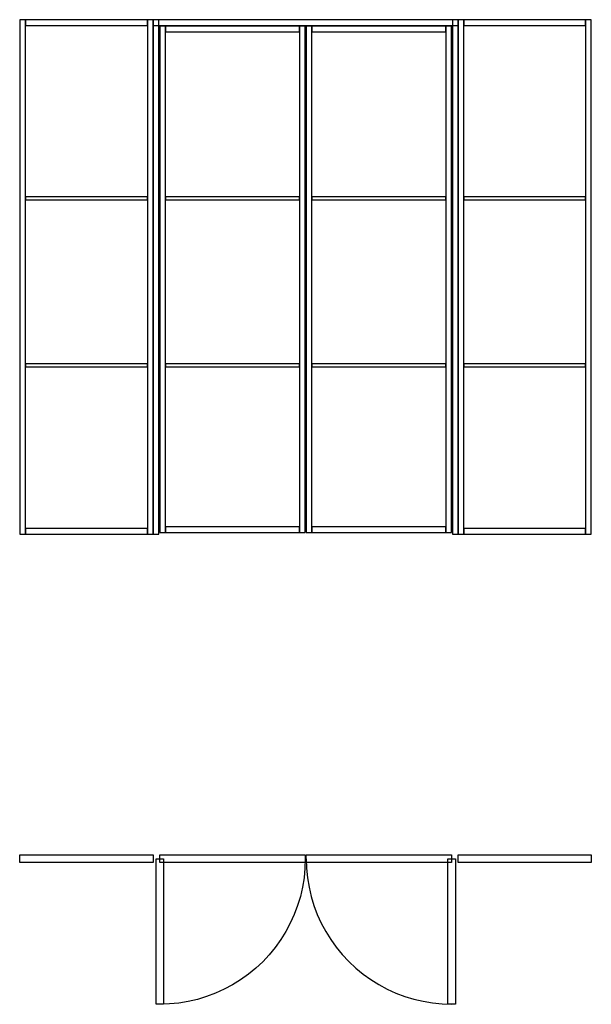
# Model space of a CAD drawing. Header units: millimetres. Extents: x 1 to 2999, y -2463 to 2699.
import ezdxf

# ---------------------------------------------------------------- set-up
doc = ezdxf.new("R2010")
doc.units = ezdxf.units.MM
for name, color, linetype in [('FRONT_FRAME', 4, 'CONTINUOUS'), ('FRONT_LEAVES', 1, 'CONTINUOUS'), ('FRONT_MOULDINGS', 3, 'CONTINUOUS'), ('FRONT_PROFILE', 2, 'CONTINUOUS'), ('PLAN_CLOSED', 6, 'CONTINUOUS'), ('PLAN_OPEN', 1, 'CONTINUOUS'), ('TRAVEL', 2, 'CONTINUOUS')]:
    doc.layers.add(name, color=color, linetype=linetype)

msp = doc.modelspace()

# ---------------------------------------------------------------- linework, layer by layer
at = {"layer": 'FRONT_FRAME'}
for points in [[(701, 1), (731, 1), (731, 2699), (701, 2699)], [(701, 2669), (2301, 2669), (2301, 2699), (701, 2699)], [(2271, 1), (2301, 1), (2301, 2699), (2271, 2699)]]:
    msp.add_lwpolyline(points, close=True, dxfattribs=at)
at = {"layer": 'FRONT_LEAVES'}
for points in [[(1, 1), (701, 1), (701, 2699), (1, 2699)], [(2301, 1), (2999, 1), (2999, 2699), (2301, 2699)], [(736, 11), (1499, 11), (1499, 2665), (736, 2665)], [(1504, 11), (2266, 11), (2266, 2665), (1504, 2665)]]:
    msp.add_lwpolyline(points, close=True, dxfattribs=at)
at = {"layer": 'FRONT_MOULDINGS'}
for points in [[(31, 1755), (671, 1755), (671, 1771), (31, 1771)], [(766, 1755), (1469, 1755), (1469, 1771), (766, 1771)], [(1534, 1755), (2236, 1755), (2236, 1771), (1534, 1771)], [(2331, 1755), (2969, 1755), (2969, 1771), (2331, 1771)], [(31, 879), (671, 879), (671, 895), (31, 895)], [(766, 879), (1469, 879), (1469, 895), (766, 895)], [(1534, 879), (2236, 879), (2236, 895), (1534, 895)], [(2331, 879), (2969, 879), (2969, 895), (2331, 895)]]:
    msp.add_lwpolyline(points, close=True, dxfattribs=at)
at = {"layer": 'FRONT_PROFILE'}
for points in [[(1, 1), (31, 1), (31, 2699), (1, 2699)], [(31, 2669), (671, 2669), (671, 2699), (31, 2699)], [(671, 1), (701, 1), (701, 2699), (671, 2699)], [(2301, 1), (2331, 1), (2331, 2699), (2301, 2699)], [(2331, 2669), (2969, 2669), (2969, 2699), (2331, 2699)], [(2969, 1), (2999, 1), (2999, 2699), (2969, 2699)], [(736, 11), (766, 11), (766, 2665), (736, 2665)], [(766, 2635), (1469, 2635), (1469, 2665), (766, 2665)], [(1469, 11), (1499, 11), (1499, 2665), (1469, 2665)], [(1504, 11), (1534, 11), (1534, 2665), (1504, 2665)], [(1534, 2635), (2236, 2635), (2236, 2665), (1534, 2665)], [(2236, 11), (2266, 11), (2266, 2665), (2236, 2665)], [(31, 1), (671, 1), (671, 31), (31, 31)], [(766, 11), (1469, 11), (1469, 41), (766, 41)], [(1534, 11), (2236, 11), (2236, 41), (1534, 41)], [(2331, 1), (2969, 1), (2969, 31), (2331, 31)]]:
    msp.add_lwpolyline(points, close=True, dxfattribs=at)
at = {"layer": 'PLAN_CLOSED'}
for points in [[(1, -1680), (701, -1680), (701, -1720), (1, -1720)], [(736, -1680), (1499, -1680), (1499, -1720), (736, -1720)], [(1504, -1680), (2266, -1680), (2266, -1720), (1504, -1720)], [(2301, -1680), (2999, -1680), (2999, -1720), (2301, -1720)]]:
    msp.add_lwpolyline(points, close=True, dxfattribs=at)
at = {"layer": 'PLAN_OPEN'}
for points in [[(1, -1680), (701, -1680), (701, -1720), (1, -1720)], [(756, -1700), (756, -2463), (716, -2463), (716, -1700)], [(2246, -2462), (2246, -1700), (2286, -1700), (2286, -2462)], [(2301, -1680), (2999, -1680), (2999, -1720), (2301, -1720)]]:
    msp.add_lwpolyline(points, close=True, dxfattribs=at)
at = {"layer": 'TRAVEL'}
for points in [[(1499, -1700), (1497.366358, -1749.902588), (1492.472429, -1799.591485), (1484.339169, -1848.853916), (1473.001405, -1897.478931), (1458.507689, -1945.258312), (1440.920083, -1991.987459), (1420.313902, -2037.466271), (1396.777383, -2081.5), (1370.411314, -2123.900088), (1341.328599, -2164.48497), (1309.653773, -2203.080857), (1275.522474, -2239.522474), (1239.080857, -2273.653773), (1200.48497, -2305.328599), (1159.900088, -2334.411314), (1117.5, -2360.777383), (1073.466271, -2384.313902), (1027.987459, -2404.920083), (981.258312, -2422.507689), (933.478931, -2437.001405), (884.853916, -2448.339169), (835.591485, -2456.472429), (785.902588, -2461.366358), (736, -2463)], [(1504, -1700), (1505.6315, -1749.837184), (1510.519016, -1799.460958), (1518.641616, -1848.658825), (1529.96452, -1897.220112), (1544.439241, -1944.936873), (1562.003796, -1991.604775), (1582.582971, -2037.023982), (1606.088642, -2081), (1632.420155, -2123.344518), (1661.464755, -2163.876209), (1693.098067, -2202.421511), (1727.184633, -2238.815367), (1763.578489, -2272.901933), (1802.123791, -2304.535245), (1842.655482, -2333.579845), (1885, -2359.911358), (1928.976018, -2383.417029), (1974.395225, -2403.996204), (2021.063127, -2421.560759), (2068.779888, -2436.03548), (2117.341175, -2447.358384), (2166.539042, -2455.480984), (2216.162816, -2460.3685), (2266, -2462)]]:
    msp.add_lwpolyline(points, dxfattribs=at)

doc.saveas('drawing.dxf')
